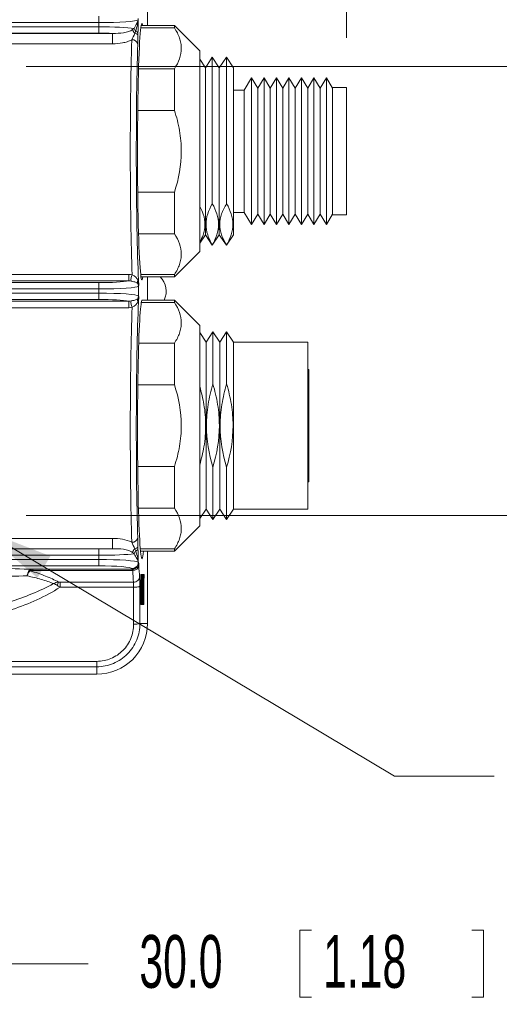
# Model space of a CAD drawing. Header units: millimetres. Extents: x 10 to 277, y 8 to 208.
# Tile 15 of 24: x 96 to 115, y 148 to 188. Entities that reach past the tile are written whole.
import ezdxf

# ---------------------------------------------------------------- set-up
doc = ezdxf.new("R2010")
doc.units = ezdxf.units.MM
doc.styles.add('SLDTEXTSTYLE1', font='TXT', dxfattribs={"width": 0.605})
doc.dimstyles.new('SLDDIMSTYLE0', dxfattribs={"dimtxt": 2.054655, "dimasz": 3, "dimexe": 0, "dimexo": 0.0625, "dimgap": 0.513664, "dimtad": 0, "dimtih": 1, "dimtoh": 1, "dimlfac": 2, "dimrnd": 1e-09, "dimzin": 12, "dimdsep": 46, "dimtxsty": 'SLDTEXTSTYLE1', "dimsah": 1, "dimcen": 0.09, "dimadec": 0, "dimazin": 0, "dimtfac": 1, "dimtofl": 0, "dimtmove": 0, "dimatfit": 3, "dimfxl": 1, "dimfrac": 2, "dimtolj": 1, "dimtzin": 12, "dimarcsym": 0})
doc.dimstyles.new('SLDDIMSTYLE1', dxfattribs={"dimtxt": 2.054655, "dimasz": 3, "dimexe": 0, "dimexo": 0.0625, "dimgap": 0.513664, "dimtad": 0, "dimtih": 1, "dimtoh": 1, "dimlfac": 2, "dimrnd": 1e-09, "dimzin": 4, "dimdsep": 46, "dimtxsty": 'SLDTEXTSTYLE1', "dimsah": 1, "dimcen": 0.09, "dimadec": 0, "dimazin": 0, "dimtfac": 1, "dimtofl": 0, "dimtmove": 0, "dimatfit": 3, "dimfxl": 1, "dimfrac": 2, "dimtolj": 1, "dimtzin": 12, "dimarcsym": 0})
doc.dimstyles.new('SLDDIMSTYLE3', dxfattribs={"dimtxt": 2.054655, "dimasz": 3, "dimexe": 0, "dimexo": 0.0625, "dimgap": 0.513664, "dimtad": 0, "dimtih": 1, "dimtoh": 1, "dimlfac": 2, "dimrnd": 1e-09, "dimzin": 12, "dimdsep": 46, "dimtxsty": 'SLDTEXTSTYLE1', "dimsah": 1, "dimcen": 0, "dimadec": 0, "dimazin": 0, "dimtfac": 1, "dimtofl": 0, "dimtmove": 0, "dimatfit": 3, "dimfxl": 1, "dimfrac": 2, "dimtolj": 1, "dimtzin": 12, "dimarcsym": 0})

# ---------------------------------------------------------------- blocks, each defined once
blk = doc.blocks.new('*D16')
at = {"color": 7, "linetype": 'Continuous', "lineweight": 0}
for p, q in [((46.071, 191.999), (46.071, 204.182)), ((108.654, 186.831), (108.654, 204.182)), ((46.071, 202.682), (66.035, 202.682)), ((108.654, 202.682), (84.261, 202.682))]:
    blk.add_line(p, q, dxfattribs=at)
for points in [[(46.071, 202.682), (49.071, 202.174), (49.071, 203.19)], [(108.654, 202.682), (105.654, 203.19), (105.654, 202.174)]]:
    blk.add_solid(points, dxfattribs=at)
at = {"color": 7, "linetype": 'Continuous', "lineweight": 0, "insert": (68.093, 203.834), "char_height": 2.11667, "attachment_point": 1, "style": 'SLDTEXTSTYLE1'}
blk.add_mtext('124.1[4.88]', dxfattribs=at)
blk = doc.blocks.new('*D21')
at = {"color": 7, "linetype": 'Continuous', "lineweight": 0}
for p, q in [((78.072, 164.927), (78.072, 148.211)), ((93.072, 164.927), (93.072, 148.211)), ((106.782, 151.051), (106.782, 148.37)), ((106.782, 151.051), (107.252, 151.051)), ((114.149, 151.051), (113.679, 151.051)), ((114.149, 151.051), (114.149, 148.37)), ((78.072, 149.711), (93.072, 149.711)), ((93.072, 149.711), (98.298, 149.711)), ((106.782, 148.37), (107.252, 148.37)), ((114.149, 148.37), (113.679, 148.37))]:
    blk.add_line(p, q, dxfattribs=at)
for points in [[(78.072, 149.711), (81.072, 149.203), (81.072, 150.219)], [(93.072, 149.711), (90.072, 150.219), (90.072, 149.203)]]:
    blk.add_solid(points, dxfattribs=at)
at = {"color": 7, "linetype": 'Continuous', "lineweight": 0, "char_height": 2.1167, "attachment_point": 1, "style": 'SLDTEXTSTYLE1'}
for s, insert in [('30.0', (100.356, 150.862)), ('1.18', (107.722, 150.862))]:
    blk.add_mtext(s, dxfattribs=dict(at, insert=insert))
blk = doc.blocks.new('*D22')
at = {"color": 7, "linetype": 'Continuous', "lineweight": 0}
for p, q in [((95.822, 185.677), (127.875, 185.677)), ((126.375, 185.677), (126.375, 177.886)), ((125.435, 177.65), (125.435, 174.969)), ((125.435, 177.65), (125.905, 177.65)), ((132.802, 177.65), (132.332, 177.65)), ((132.802, 177.65), (132.802, 174.969)), ((125.435, 174.969), (125.905, 174.969)), ((132.802, 174.969), (132.332, 174.969)), ((126.375, 167.677), (126.375, 174.732)), ((95.822, 167.677), (127.875, 167.677))]:
    blk.add_line(p, q, dxfattribs=at)
for points in [[(126.375, 185.677), (125.867, 182.677), (126.883, 182.677)], [(126.375, 167.677), (126.883, 170.677), (125.867, 170.677)]]:
    blk.add_solid(points, dxfattribs=at)
at = {"color": 7, "linetype": 'Continuous', "lineweight": 0, "char_height": 2.1167, "attachment_point": 1, "style": 'SLDTEXTSTYLE1'}
for s, insert in [('36.0', (119.009, 177.461)), ('1.42', (126.375, 177.461))]:
    blk.add_mtext(s, dxfattribs=dict(at, insert=insert))
blk = doc.blocks.new('SW_SYMBOL_HOLE_DEPTH')
at = {"color": 0, "linetype": 'Continuous', "lineweight": 0}
for p, q in [((0, 875), (800, 875)), ((400, 875), (400, 75)), ((100, 555), (400, 75)), ((700, 555), (400, 75))]:
    blk.add_line(p, q, dxfattribs=at)
blk = doc.blocks.new('*D23')
at = {"color": 7, "linetype": 'Continuous', "lineweight": 0}
for p, q in [((93.952, 167.152), (110.583, 157.233)), ((110.583, 157.233), (114.583, 157.233))]:
    blk.add_line(p, q, dxfattribs=at)
blk.add_solid([(93.952, 167.152), (96.269, 165.179), (96.789, 166.051)], dxfattribs=at)
at = {"color": 7, "linetype": 'Continuous', "lineweight": 0, "xscale": 0.0027285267, "yscale": 0.0027285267, "zscale": 0.0027285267}
blk.add_blockref('SW_SYMBOL_HOLE_DEPTH', (125.107, 155.962), dxfattribs=at)
at = {"color": 7, "linetype": 'Continuous', "lineweight": 0, "char_height": 2.1167, "attachment_point": 1, "style": 'SLDTEXTSTYLE1'}
for s, insert in [('4X M4 ', (116.17, 158.385)), ('4.0', (127.947, 158.385))]:
    blk.add_mtext(s, dxfattribs=dict(at, insert=insert))

msp = doc.modelspace()

# ---------------------------------------------------------------- linework, layer by layer
at = {"color": 7, "linetype": 'Continuous', "lineweight": 15}
for p, q in [((100.6845, 189.9988), (100.6845, 187.3164)), ((98.7279, 187.4389), (98.7279, 187.692)), ((93.7743, 187.4389), (98.7279, 187.4389)), ((94.1025, 187.2694), (98.7279, 187.2694)), ((98.7279, 187.2694), (98.7279, 187.4389)), ((98.7279, 187.0164), (98.7279, 187.2694)), ((100.4128, 187.2231), (101.7624, 187.2231)), ((101.7624, 187.3164), (100.4268, 187.3164)), ((102.7784, 186.3004), (101.7624, 187.3164)), ((101.7624, 187.2231), (101.7624, 187.3164)), ((94.5759, 187.0164), (98.7279, 187.0164)), ((94.5921, 187.0059), (99.2809, 187.0059)), ((99.2809, 186.5902), (99.2809, 187.0059)), ((99.2809, 186.5902), (94.7117, 186.5902)), ((102.7784, 184.2905), (102.7784, 186.3004)), ((103.0039, 185.6303), (102.7784, 185.9721)), ((103.2789, 186.047), (103.0039, 185.6303)), ((103.5539, 185.6303), (103.2789, 186.047)), ((103.2789, 180.1749), (103.2789, 186.047)), ((103.8539, 186.047), (103.5539, 185.6303)), ((104.1289, 185.6303), (103.8539, 186.047)), ((103.8539, 180.1749), (103.8539, 186.047)), ((101.7624, 185.5874), (100.3234, 185.5874)), ((101.7624, 183.9164), (101.7624, 185.5874)), ((103.0039, 179.3801), (103.0039, 185.6303)), ((103.5539, 179.3801), (103.5539, 185.6303)), ((104.1289, 179.3801), (104.1289, 185.6303)), ((104.8539, 185.2183), (104.5611, 184.7308)), ((105.1039, 184.8021), (104.8539, 185.2183)), ((104.8539, 179.7369), (104.8539, 185.2183)), ((105.3539, 185.2183), (105.1039, 184.8021)), ((105.6039, 184.8021), (105.3539, 185.2183)), ((105.3539, 179.7369), (105.3539, 185.2183)), ((105.8539, 185.2183), (105.6039, 184.8021)), ((106.1039, 184.8021), (105.8539, 185.2183)), ((105.8539, 179.7369), (105.8539, 185.2183)), ((106.3539, 185.2183), (106.1039, 184.8021)), ((106.6039, 184.8021), (106.3539, 185.2183)), ((106.3539, 179.7369), (106.3539, 185.2183)), ((106.8539, 185.2183), (106.6039, 184.8021)), ((107.1039, 184.8021), (106.8539, 185.2183)), ((106.8539, 179.7369), (106.8539, 185.2183)), ((107.3539, 185.2183), (107.1039, 184.8021)), ((107.6039, 184.8021), (107.3539, 185.2183)), ((107.3539, 179.7369), (107.3539, 185.2183)), ((107.8539, 185.2183), (107.6039, 184.8021)), ((108.1039, 184.8021), (107.8539, 185.2183)), ((107.8539, 179.7369), (107.8539, 185.2183)), ((104.5611, 184.7308), (104.1289, 184.7308)), ((104.5611, 180.1591), (104.5611, 184.7308)), ((105.1039, 180.0974), (105.1039, 184.8021)), ((105.6039, 180.0974), (105.6039, 184.8021)), ((106.1039, 180.0974), (106.1039, 184.8021)), ((106.6039, 180.0974), (106.6039, 184.8021)), ((107.1039, 180.0974), (107.1039, 184.8021)), ((107.6039, 180.0974), (107.6039, 184.8021)), ((108.6539, 184.8308), (108.1039, 184.8308)), ((108.1039, 184.8308), (108.1039, 179.7308)), ((108.6539, 184.8308), (108.6539, 179.7308)), ((102.7784, 178.2613), (102.7784, 184.2905)), ((100.2905, 183.9164), (101.7624, 183.9164)), ((101.7624, 180.6451), (100.2901, 180.6451)), ((101.7624, 178.9741), (101.7624, 180.6451)), ((104.5611, 179.8308), (104.5611, 180.1591)), ((105.1039, 179.7596), (105.1039, 180.0974)), ((105.6039, 179.7596), (105.6039, 180.0974)), ((106.1039, 179.7596), (106.1039, 180.0974)), ((106.6039, 179.7596), (106.6039, 180.0974)), ((107.1039, 179.7596), (107.1039, 180.0974)), ((107.6039, 179.7596), (107.6039, 180.0974)), ((104.1289, 179.8308), (104.5611, 179.8308)), ((104.5611, 179.8308), (104.8539, 179.3433)), ((104.8539, 179.3433), (105.1039, 179.7596)), ((104.8539, 179.3433), (104.8539, 179.7369)), ((105.1039, 179.7596), (105.3539, 179.3433)), ((105.3539, 179.3433), (105.6039, 179.7596)), ((105.3539, 179.3433), (105.3539, 179.7369)), ((105.6039, 179.7596), (105.8539, 179.3433)), ((105.8539, 179.3433), (106.1039, 179.7596)), ((105.8539, 179.3433), (105.8539, 179.7369)), ((106.1039, 179.7596), (106.3539, 179.3433)), ((106.3539, 179.3433), (106.6039, 179.7596)), ((106.3539, 179.3433), (106.3539, 179.7369)), ((106.6039, 179.7596), (106.8539, 179.3433)), ((106.8539, 179.3433), (107.1039, 179.7596)), ((106.8539, 179.3433), (106.8539, 179.7369)), ((107.1039, 179.7596), (107.3539, 179.3433)), ((107.3539, 179.3433), (107.6039, 179.7596)), ((107.3539, 179.3433), (107.3539, 179.7369)), ((107.6039, 179.7596), (107.8539, 179.3433)), ((107.8539, 179.3433), (108.1039, 179.7596)), ((107.8539, 179.3433), (107.8539, 179.7369)), ((108.1039, 179.7308), (108.6539, 179.7308)), ((103.0039, 178.9314), (103.0039, 179.3801)), ((103.5539, 178.9314), (103.5539, 179.3801)), ((104.1289, 178.9314), (104.1289, 179.3801)), ((100.3225, 178.9741), (101.7624, 178.9741)), ((102.7784, 178.5896), (103.0039, 178.9314)), ((103.0039, 178.9314), (103.2789, 178.5147)), ((103.2789, 178.5147), (103.5539, 178.9314)), ((103.5539, 178.9314), (103.8539, 178.5147)), ((103.8539, 178.5147), (104.1289, 178.9314)), ((103.2789, 178.5147), (103.2789, 178.5238)), ((103.8539, 178.5147), (103.8539, 178.5238)), ((101.7624, 177.2453), (102.7784, 178.2613)), ((93.233, 177.3438), (99.9328, 177.3438)), ((99.9328, 177.3438), (99.9328, 177.081)), ((100.4089, 177.3385), (101.7624, 177.3385)), ((100.4213, 177.2453), (101.7624, 177.2453)), ((100.6845, 177.2453), (100.6845, 176.3164)), ((101.7624, 177.2453), (101.7624, 177.3385)), ((99.9328, 177.081), (93.233, 177.081)), ((98.7279, 176.7613), (98.7279, 177.0143)), ((100.3305, 176.9139), (100.3145, 176.8739)), ((100.3145, 176.4792), (100.3145, 176.8739)), ((98.7279, 176.5918), (98.7279, 176.7613)), ((98.7279, 176.3388), (98.7279, 176.5918)), ((100.3145, 176.4792), (100.3305, 176.4392)), ((93.233, 176.2721), (99.9328, 176.2721)), ((99.9328, 176.2721), (99.9328, 176.0093)), ((100.4312, 176.2231), (100.4258, 176.135)), ((100.4312, 176.2231), (101.7624, 176.2231)), ((101.7624, 176.3164), (100.4648, 176.3164)), ((102.7784, 175.3004), (101.7624, 176.3164)), ((101.7624, 176.2231), (101.7624, 176.3164)), ((99.9328, 176.0093), (93.233, 176.0093)), ((102.7784, 167.2613), (102.7784, 175.3004)), ((103.0289, 174.6303), (102.7784, 175.01)), ((103.3039, 175.047), (103.0289, 174.6303)), ((103.5789, 174.6303), (103.3039, 175.047)), ((103.3039, 172.9523), (103.3039, 175.047)), ((103.8539, 175.047), (103.5789, 174.6303)), ((104.1289, 174.6303), (103.8539, 175.047)), ((103.8539, 172.9523), (103.8539, 175.047)), ((100.3289, 174.5874), (101.7624, 174.5874)), ((101.7624, 172.9164), (101.7624, 174.5874)), ((103.0289, 171.2809), (103.0289, 174.6303)), ((103.5789, 171.2809), (103.5789, 174.6303)), ((107.1039, 174.6303), (104.1289, 174.6303)), ((104.1289, 171.2809), (104.1289, 174.6303)), ((107.1039, 171.2809), (107.1039, 174.6303)), ((107.1539, 173.5309), (107.1039, 173.5309)), ((107.1539, 170.8486), (107.1539, 173.5309)), ((100.2927, 172.9164), (101.7624, 172.9164)), ((103.0289, 167.9314), (103.0289, 171.2809)), ((103.5789, 167.9314), (103.5789, 171.2809)), ((104.1289, 167.9314), (104.1289, 171.2809)), ((107.1039, 167.9314), (107.1039, 171.2809)), ((107.1039, 170.8486), (107.1539, 170.8486)), ((107.1539, 170.209), (107.1539, 170.8486)), ((107.1039, 170.209), (107.1539, 170.209)), ((107.1539, 170.0232), (107.1539, 170.209)), ((107.1039, 170.0232), (107.1539, 170.0232)), ((107.1539, 169.6082), (107.1539, 170.0232)), ((101.7624, 169.6451), (100.2882, 169.6451)), ((101.7624, 167.9742), (101.7624, 169.6451)), ((103.3039, 167.5147), (103.3039, 169.6095)), ((103.8539, 167.5147), (103.8539, 169.6095)), ((107.1039, 169.6082), (107.1539, 169.6082)), ((107.1539, 169.1543), (107.1539, 169.6082)), ((107.1039, 169.1543), (107.1539, 169.1543)), ((107.1039, 169.0309), (107.1539, 169.0309)), ((107.1539, 169.0309), (107.1539, 169.1543)), ((100.3176, 167.9742), (101.7624, 167.9742)), ((102.7784, 167.5517), (103.0289, 167.9314)), ((103.0289, 167.9314), (103.3039, 167.5147)), ((103.3039, 167.5147), (103.5789, 167.9314)), ((103.5789, 167.9314), (103.8539, 167.5147)), ((103.8539, 167.5147), (104.1289, 167.9314)), ((104.1289, 167.9314), (107.1039, 167.9314)), ((101.7624, 166.2453), (102.7784, 167.2613)), ((94.7117, 166.7628), (99.2809, 166.7628)), ((99.2809, 166.3472), (99.2809, 166.7628)), ((94.5759, 166.3367), (98.7279, 166.3367)), ((99.2809, 166.3472), (94.5921, 166.3472)), ((98.7279, 166.0836), (98.7279, 166.3367)), ((100.3916, 166.3386), (101.7624, 166.3386)), ((100.4001, 166.2453), (101.7624, 166.2453)), ((100.6845, 166.2453), (100.6845, 163.3542)), ((101.7624, 166.2453), (101.7624, 166.3386)), ((93.7743, 165.9141), (98.7279, 165.9141)), ((94.1025, 166.0836), (98.7279, 166.0836)), ((98.7279, 165.9141), (98.7279, 166.0836)), ((98.7279, 165.6611), (98.7279, 165.9141)), ((88.5372, 165.6611), (98.7279, 165.6611)), ((96.0784, 165.5213), (100.0715, 165.5213)), ((96.0784, 165.5213), (96.0784, 165.4792)), ((100.0715, 165.4792), (96.0784, 165.4792)), ((100.0715, 165.5213), (100.0606, 165.5485)), ((100.0715, 165.5213), (100.0715, 165.4792)), ((97.178, 165.0046), (100.1202, 165.0046)), ((97.178, 165.0046), (97.178, 164.8055)), ((100.4151, 165.3091), (100.4151, 164.1096)), ((100.4278, 165.3091), (100.4151, 165.3091)), ((100.4278, 165.3091), (100.4278, 164.1096)), ((100.4526, 165.3091), (100.4278, 165.3091)), ((100.4323, 165.1675), (100.4526, 165.1675)), ((100.4323, 164.8002), (100.4323, 165.1675)), ((100.4468, 165.1675), (100.4468, 164.8002)), ((100.4526, 165.1675), (100.4526, 165.3091)), ((100.4595, 165.3091), (100.4526, 165.3091)), ((100.4595, 165.3091), (100.4595, 164.1096)), ((100.4642, 165.3091), (100.4595, 165.3091)), ((100.4639, 165.0521), (100.4819, 164.1096)), ((100.4639, 164.1096), (100.4639, 165.0521)), ((100.4822, 164.3673), (100.4642, 165.3091)), ((100.4695, 165.3091), (100.4695, 165.0299)), ((100.4822, 165.3091), (100.4695, 165.3091)), ((100.4822, 165.3091), (100.4822, 164.3673)), ((100.4866, 165.3091), (100.4822, 165.3091)), ((100.4866, 164.1096), (100.4866, 165.3091)), ((100.4944, 165.3091), (100.4866, 165.3091)), ((100.4944, 165.3091), (100.4944, 164.1096)), ((100.5192, 165.3091), (100.4944, 165.3091)), ((100.4989, 165.1675), (100.5192, 165.1675)), ((100.4989, 164.8002), (100.4989, 165.1675)), ((100.5192, 165.1675), (100.5192, 165.3091)), ((100.5237, 165.3091), (100.5192, 165.3091)), ((100.5237, 165.1675), (100.5192, 165.1675)), ((100.5223, 165.1675), (100.5223, 164.1096)), ((100.5237, 165.3091), (100.5237, 165.1675)), ((100.5509, 165.3091), (100.5237, 165.3091)), ((100.5237, 165.1675), (100.535, 165.1675)), ((100.535, 165.1675), (100.535, 164.1096)), ((100.5396, 165.1675), (100.5509, 165.1675)), ((100.5396, 164.1096), (100.5396, 165.1675)), ((100.5509, 165.1675), (100.5509, 165.3091)), ((100.1175, 164.8055), (97.178, 164.8055)), ((100.4513, 164.8002), (100.4323, 164.8002)), ((100.4323, 164.6595), (100.4513, 164.6595)), ((100.4323, 164.2512), (100.4323, 164.6595)), ((100.4468, 164.6595), (100.4468, 164.2512)), ((100.4513, 164.6595), (100.4513, 164.8002)), ((100.5179, 164.8002), (100.4989, 164.8002)), ((100.4989, 164.2512), (100.4989, 164.6595)), ((100.4989, 164.6595), (100.5179, 164.6595)), ((100.5179, 164.6595), (100.5179, 164.8002)), ((100.4534, 164.2512), (100.4323, 164.2512)), ((100.4534, 164.1096), (100.4534, 164.2512)), ((100.4639, 164.3883), (100.4692, 164.1096)), ((100.52, 164.2512), (100.4989, 164.2512)), ((100.52, 164.1096), (100.52, 164.2512)), ((100.4278, 164.1096), (100.4151, 164.1096)), ((100.4278, 164.1096), (100.4534, 164.1096)), ((100.4595, 164.1096), (100.4534, 164.1096)), ((100.4595, 164.1096), (100.4639, 164.1096)), ((100.4819, 164.1096), (100.4692, 164.1096)), ((100.4819, 164.1096), (100.4866, 164.1096)), ((100.4944, 164.1096), (100.4866, 164.1096)), ((100.4944, 164.1096), (100.52, 164.1096)), ((100.535, 164.1096), (100.5223, 164.1096)), ((100.535, 164.1096), (100.5396, 164.1096)), ((100.3779, 163.3542), (100.6845, 163.3542)), ((98.6459, 161.8317), (98.6459, 161.615)), ((98.6459, 161.615), (98.6459, 161.3156)), ((98.6459, 161.3156), (65.0509, 161.3156))]:
    msp.add_line(p, q, dxfattribs=at)
at = {"color": 8, "linetype": 'Continuous', "lineweight": 15}
for p, q in [((77.3182, 177.0143), (98.7279, 177.0143)), ((77.3216, 176.7613), (98.7279, 176.7613)), ((77.3216, 176.5918), (98.7279, 176.5918)), ((77.3182, 176.3388), (98.7279, 176.3388)), ((66.8343, 161.8317), (98.6459, 161.8317)), ((98.6459, 161.615), (66.1775, 161.615))]:
    msp.add_line(p, q, dxfattribs=at)
at = {"color": 7, "linetype": 'Continuous', "lineweight": 15}
for centre, radius, start, end in [((100.5427, 187.5527), 0.2317, 181.42004, 184.6485), ((100.2024, 187.5172), 0.1106, 2.21531, 8.6621), ((100.3983, 187.247), 0.3313, 196.06093, 226.35501), ((100.4065, 187.292), 0.2747, 198.41667, 224.60908), ((100.1681, 186.9736), 0.1326, 10.71676, 71.14935), ((100.0771, 186.5252), 0.2209, 15.50626, 97.37012), ((100.1641, 186.862), 0.1454, 24.09126, 87.8161), ((100.4274, 177.1423), 0.4089, 152.80078, 189.67771), ((100.6448, 176.6765), 0.7874, 332.78235, 46.24586), ((100.4198, 177.0415), 0.143, 154.62916, 203.6693), ((100.0616, 176.8731), 0.2529, 0.18682, 26.04573), ((100.0616, 176.48), 0.2529, 333.95427, 359.81318), ((100.4274, 176.2108), 0.4089, 170.32229, 207.19922), ((100.4198, 176.3116), 0.143, 156.3307, 205.37084), ((100.0771, 166.8279), 0.2209, 262.62988, 344.49374), ((100.3983, 166.1061), 0.3313, 133.64499, 163.93907), ((100.4065, 166.0611), 0.2747, 135.39092, 161.58333), ((100.1641, 166.4911), 0.1454, 272.1839, 335.90874), ((100.1681, 166.3795), 0.1326, 288.85065, 349.28324), ((100.0808, 165.7776), 0.2408, 299.56438, 359.69299), ((100.0769, 165.8008), 0.2378, 347.00407, 359.72772), ((100.5427, 165.8004), 0.2317, 175.3515, 178.57996), ((100.2024, 165.8359), 0.1106, 351.3379, 357.78469), ((95.9106, 165.209), 0.2622, 75.96148, 84.73319), ((100.06, 165.8031), 0.2546, 270.1424, 347.23699), ((100.1062, 165.7082), 0.2289, 266.49938, 352.93079), ((100.2398, 165.4698), 0.1063, 112.22506, 114.18752), ((100.3185, 165.7413), 0.0116, 148.82325, 151.19128), ((97.58, 164.797), 0.515, 155.86529, 171.99927), ((98.6459, 163.3542), 2.0387, 270, 0), ((100.181, 163.8692), 0.5513, 264.06672, 290.91975)]:
    msp.add_arc(centre, radius, start, end, dxfattribs=at)
for centre, major_axis, ratio, start_param, end_param in [((98.7279, 187.5556), (1.5875, 0), 0.0734905, 4.712389, 6.2086821), ((100.4606, 182.2645), (0, 5.1435), 0.0349208, 6.0941257, 9.645026), ((98.7279, 187.1528), (1.5875, 0), 0.0734905, 0.4663911, 1.5707963), ((98.7279, 186.8997), (1.3335, 0), 0.0874887, 1.1432251, 1.5707963), ((100.2191, 182.2645), (0, 6.7564), 0.0336736, 0.8459317, 2.3897985), ((100.4603, 182.2645), (0, 6.5151), 0.0349208, 0.8459317, 2.5344259), ((98.7279, 177.131), (1.3335, 0), 0.0874887, 4.712389, 5.840395), ((98.7279, 176.878), (1.5875, 0), 0.0734905, 4.712389, 6.2482787), ((98.7279, 176.4751), (1.5875, 0), 0.0734905, 0.0349066, 1.5707963), ((100.4603, 171.0885), (0, 6.5151), 0.0349208, 0.6071668, 2.2956609), ((98.7279, 176.2221), (1.3335, 0), 0.0874887, 0.4427903, 1.5707963), ((100.4606, 171.0885), (0, 5.1435), 0.0349208, 0.1945633, 3.4849719), ((100.4648, 171.2809), (0, 5.0356), 0.0349208, 0, 0.1927964), ((100.2191, 171.0885), (0, 6.7564), 0.0336736, 0.7517942, 2.2956609), ((98.7279, 166.4533), (1.3335, 0), 0.0874887, 4.712389, 5.1399602), ((98.7279, 166.2003), (1.5875, 0), 0.0734905, 4.712389, 5.8167942), ((98.7279, 165.7975), (1.5875, 0), 0.0734905, 0.0745032, 1.5707963), ((98.7279, 165.5444), (1.3335, 0), 0.0874887, 0.0349066, 1.5707963), ((100.2191, 171.0885), (0, 6.7564), 0.0336736, 2.550186, 2.6916583), ((100.4603, 171.0885), (0, 6.5151), 0.0349208, 2.550186, 2.6916583), ((103.6324, 176.6765), (0, 101.6), 0.0348335, 1.6879045, 1.7026315), ((103.8862, 176.6765), (0, 101.346), 0.0349208, 1.6879045, 1.7026315)]:
    msp.add_ellipse(centre, major_axis=major_axis, ratio=ratio, start_param=start_param, end_param=end_param, dxfattribs=at)
for points, knots in [([(100.1459, 187.2052), (100.1876, 187.2805), (100.2249, 187.3444), (100.2827, 187.4567), (100.3027, 187.5043), (100.311, 187.5469)], [0, 0, 0, 0, 0.5, 0.5, 1, 1, 1, 1]), ([(100.311, 187.5469), (100.3116, 187.5486), (100.3121, 187.5503), (100.3129, 187.5546), (100.3133, 187.5577), (100.3131, 187.5706), (100.3125, 187.5779), (100.3109, 187.5921), (100.3097, 187.5992), (100.3083, 187.6062)], [0, 0, 0, 0, 0.25, 0.25, 0.5, 0.5, 0.75, 0.75, 1, 1, 1, 1]), ([(100.3117, 187.5339), (100.3121, 187.5381), (100.3125, 187.5423), (100.3131, 187.5512), (100.3135, 187.5556), (100.3132, 187.5691), (100.3127, 187.5767), (100.3111, 187.5913), (100.31, 187.5986), (100.3086, 187.6058)], [0, 0, 0, 0, 0.25, 0.25, 0.5, 0.5, 0.75, 0.75, 1, 1, 1, 1]), ([(100.3146, 187.5534), (100.3145, 187.5528), (100.3143, 187.5522), (100.3139, 187.5495), (100.3138, 187.5466), (100.3134, 187.5367), (100.3132, 187.529), (100.3129, 187.5215)], [0, 0, 0, 0, 0.25, 0.25, 0.5, 0.5, 1, 1, 1, 1]), ([(99.2809, 187.0059), (99.4346, 187.0031), (99.5838, 187.0062), (99.7939, 187.0394), (99.86, 187.055), (99.9819, 187.0976), (100.0357, 187.1239), (100.08, 187.1553)], [0, 0, 0, 0, 0.5, 0.5, 0.75, 0.75, 1, 1, 1, 1]), ([(101.7624, 187.2231), (101.8488, 187.0901), (101.9174, 186.9554), (101.9875, 186.7504), (102.0055, 186.6815), (102.0295, 186.5427), (102.0356, 186.4725), (102.0349, 186.1243), (101.935, 185.8531), (101.7624, 185.5874)], [0, 0, 0, 0, 0.25, 0.25, 0.375, 0.375, 0.5, 0.5, 1, 1, 1, 1]), ([(100.0488, 186.7443), (99.9931, 186.7158), (99.9341, 186.6918), (99.8107, 186.6516), (99.7459, 186.6355), (99.5504, 186.5991), (99.4159, 186.5902), (99.2809, 186.5902)], [0, 0, 0, 0, 0.25, 0.25, 0.5, 0.5, 1, 1, 1, 1]), ([(100.2969, 186.9213), (100.2959, 186.8615), (100.295, 186.8017), (100.2928, 186.6881), (100.2915, 186.634), (100.2899, 186.5843)], [0, 0, 0, 0, 0.5, 0.5, 1, 1, 1, 1]), ([(101.7624, 183.9164), (101.8488, 183.6503), (101.9174, 183.381), (101.9875, 182.971), (102.0055, 182.8333), (102.0295, 182.5557), (102.0356, 182.4152), (102.0349, 181.7188), (101.935, 181.1765), (101.7624, 180.6451)], [0, 0, 0, 0, 0.25, 0.25, 0.375, 0.375, 0.5, 0.5, 1, 1, 1, 1]), ([(102.7784, 178.6323), (102.8271, 178.7285), (102.9441, 178.9591), (102.9996, 179.3378), (102.9504, 179.7235), (102.8301, 179.9621), (102.7784, 180.0647)], [0, 0, 0, 0, 0.204892, 0.491625, 0.7814717, 1, 1, 1, 1]), ([(103.2789, 178.5238), (103.2013, 178.6579), (103.1382, 178.7934), (103.0511, 179.0684), (103.0273, 179.2081), (103.0274, 179.6327), (103.1237, 179.9066), (103.2789, 180.1749)], [0, 0, 0, 0, 0.25, 0.25, 0.5, 0.5, 1, 1, 1, 1]), ([(103.2789, 178.5238), (103.3565, 178.6579), (103.4197, 178.7934), (103.5068, 179.0684), (103.5305, 179.2081), (103.5304, 179.6327), (103.4342, 179.9066), (103.2789, 180.1749)], [0, 0, 0, 0, 0.25, 0.25, 0.5, 0.5, 1, 1, 1, 1]), ([(103.8539, 178.5238), (103.6856, 178.7904), (103.5798, 179.0637), (103.5793, 179.4902), (103.6053, 179.6302), (103.7004, 179.9055), (103.7694, 180.041), (103.8539, 180.1749)], [0, 0, 0, 0, 0.5, 0.5, 0.75, 0.75, 1, 1, 1, 1]), ([(103.8539, 178.5238), (103.9315, 178.6579), (103.9947, 178.7934), (104.0818, 179.0684), (104.1055, 179.2081), (104.1054, 179.6327), (104.0092, 179.9066), (103.8539, 180.1749)], [0, 0, 0, 0, 0.25, 0.25, 0.5, 0.5, 1, 1, 1, 1]), ([(101.7624, 177.3385), (101.8488, 177.4716), (101.9174, 177.6062), (101.9875, 177.8112), (102.0055, 177.8801), (102.0295, 178.0189), (102.0356, 178.0891), (102.0349, 178.4373), (101.935, 178.7084), (101.7624, 178.9741)], [0, 0, 0, 0, 0.25, 0.25, 0.375, 0.375, 0.5, 0.5, 1, 1, 1, 1]), ([(100.0637, 177.3292), (100.0853, 177.3213), (100.1027, 177.3122), (100.1347, 177.2932), (100.1485, 177.2836), (100.1857, 177.255), (100.2055, 177.2359), (100.2553, 177.1795), (100.2763, 177.143), (100.2906, 177.1027)], [0, 0, 0, 0, 0.125, 0.125, 0.25, 0.25, 0.5, 0.5, 1, 1, 1, 1]), ([(100.2888, 176.9841), (100.2729, 177.0017), (100.2468, 177.0142), (100.1854, 177.0351), (100.1611, 177.0423), (100.1025, 177.0575), (100.0688, 177.0657), (100.0243, 177.0736)], [0, 0, 0, 0, 0.5, 0.5, 0.75, 0.75, 1, 1, 1, 1]), ([(100.0243, 176.2795), (100.0686, 176.2873), (100.1029, 176.2956), (100.1617, 176.3109), (100.186, 176.3181), (100.2471, 176.339), (100.2729, 176.3514), (100.2888, 176.369)], [0, 0, 0, 0, 0.25, 0.25, 0.5, 0.5, 1, 1, 1, 1]), ([(100.2906, 176.2503), (100.2763, 176.2101), (100.2555, 176.1738), (100.2058, 176.1175), (100.1861, 176.0984), (100.1487, 176.0696), (100.1348, 176.0599), (100.1031, 176.0411), (100.0852, 176.0317), (100.0637, 176.0239)], [0, 0, 0, 0, 0.5, 0.5, 0.75, 0.75, 0.875, 0.875, 1, 1, 1, 1]), ([(101.7624, 174.5874), (101.8488, 174.7204), (101.9174, 174.8551), (101.9875, 175.0601), (102.0055, 175.129), (102.0295, 175.2678), (102.0356, 175.338), (102.0349, 175.6862), (101.935, 175.9574), (101.7624, 176.2231)], [0, 0, 0, 0, 0.25, 0.25, 0.375, 0.375, 0.5, 0.5, 1, 1, 1, 1]), ([(101.7624, 169.6451), (101.8488, 169.9112), (101.9174, 170.1805), (101.9875, 170.5905), (102.0055, 170.7282), (102.0295, 171.0058), (102.0356, 171.1463), (102.0349, 171.8427), (101.935, 172.385), (101.7624, 172.9164)], [0, 0, 0, 0, 0.25, 0.25, 0.375, 0.375, 0.5, 0.5, 1, 1, 1, 1]), ([(103.3039, 169.6095), (103.1449, 170.1525), (103.0458, 170.7069), (103.0457, 171.5668), (103.0701, 171.8495), (103.1595, 172.4062), (103.2244, 172.6807), (103.3039, 172.9523)], [0, 0, 0, 0, 0.5, 0.5, 0.75, 0.75, 1, 1, 1, 1]), ([(103.3039, 169.6095), (103.4629, 170.1525), (103.562, 170.7069), (103.5621, 171.5668), (103.5377, 171.8495), (103.4483, 172.4062), (103.3835, 172.6807), (103.3039, 172.9523)], [0, 0, 0, 0, 0.5, 0.5, 0.75, 0.75, 1, 1, 1, 1]), ([(103.8539, 169.6095), (103.6949, 170.1525), (103.5958, 170.7069), (103.5957, 171.5668), (103.6201, 171.8495), (103.7095, 172.4062), (103.7744, 172.6807), (103.8539, 172.9523)], [0, 0, 0, 0, 0.5, 0.5, 0.75, 0.75, 1, 1, 1, 1]), ([(103.8539, 169.6095), (104.0129, 170.1525), (104.112, 170.7069), (104.1121, 171.5668), (104.0877, 171.8495), (103.9983, 172.4062), (103.9335, 172.6807), (103.8539, 172.9523)], [0, 0, 0, 0, 0.5, 0.5, 0.75, 0.75, 1, 1, 1, 1]), ([(102.7784, 169.7162), (102.8402, 169.9553), (102.9743, 170.4743), (103.0331, 171.2883), (102.971, 172.1009), (102.84, 172.6072), (102.7784, 172.8456)], [0, 0, 0, 0, 0.2331897, 0.5061689, 0.7674745, 1, 1, 1, 1]), ([(101.7624, 166.3386), (101.8488, 166.4716), (101.9174, 166.6062), (101.9875, 166.8113), (102.0055, 166.8801), (102.0295, 167.0189), (102.0356, 167.0891), (102.0349, 167.4373), (101.935, 167.7084), (101.7624, 167.9742)], [0, 0, 0, 0, 0.25, 0.25, 0.375, 0.375, 0.5, 0.5, 1, 1, 1, 1]), ([(99.2809, 166.7628), (99.4158, 166.7628), (99.5491, 166.7541), (99.8101, 166.7057), (99.9367, 166.666), (100.0488, 166.6088)], [0, 0, 0, 0, 0.5, 0.5, 1, 1, 1, 1]), ([(100.2899, 166.7688), (100.2915, 166.7193), (100.2928, 166.6653), (100.295, 166.5516), (100.2959, 166.4916), (100.2969, 166.4317)], [0, 0, 0, 0, 0.5, 0.5, 1, 1, 1, 1]), ([(100.08, 166.1977), (100.036, 166.229), (99.9814, 166.2557), (99.86, 166.2981), (99.7935, 166.3138), (99.584, 166.3468), (99.4344, 166.35), (99.2809, 166.3472)], [0, 0, 0, 0, 0.25, 0.25, 0.5, 0.5, 1, 1, 1, 1]), ([(100.3117, 165.8192), (100.3058, 165.8826), (100.2938, 165.9488), (100.2592, 166.0922), (100.2365, 166.1695), (100.211, 166.254)], [0, 0, 0, 0, 0.5, 0.5, 1, 1, 1, 1]), ([(100.311, 165.8062), (100.3028, 165.8487), (100.2828, 165.8961), (100.2249, 166.0086), (100.1875, 166.0728), (100.1459, 166.1479)], [0, 0, 0, 0, 0.5, 0.5, 1, 1, 1, 1]), ([(100.3083, 165.7469), (100.3097, 165.7539), (100.3108, 165.761), (100.3125, 165.7751), (100.3131, 165.7824), (100.3133, 165.7953), (100.3129, 165.7984), (100.3121, 165.8028), (100.3116, 165.8045), (100.311, 165.8062)], [0, 0, 0, 0, 0.25, 0.25, 0.5, 0.5, 0.75, 0.75, 1, 1, 1, 1]), ([(100.3086, 165.7473), (100.31, 165.7545), (100.3111, 165.7618), (100.3127, 165.7766), (100.3133, 165.7842), (100.3134, 165.7978), (100.3131, 165.802), (100.3125, 165.8108), (100.3121, 165.815), (100.3117, 165.8192)], [0, 0, 0, 0, 0.25, 0.25, 0.5, 0.5, 0.75, 0.75, 1, 1, 1, 1]), ([(100.3129, 165.8316), (100.3131, 165.8244), (100.3134, 165.8171), (100.3136, 165.8106), (100.3137, 165.8079), (100.3138, 165.8053), (100.314, 165.8037), (100.3142, 165.801), (100.3144, 165.8005), (100.3146, 165.7996)], [0, 0, 0, 0, 0.00005853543, 0.00005853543, 0.00005853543, 0.00008297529, 0.00008297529, 0.00008297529, 0.000122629, 0.000122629, 0.000122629, 0.000122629]), ([(100.3146, 165.7996), (100.3166, 165.7922), (100.3186, 165.7858), (100.3205, 165.7797), (100.3209, 165.7786), (100.3212, 165.7774), (100.3216, 165.7764)], [0, 0, 0, 0, 0.00033863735, 0.00033863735, 0.00033863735, 0.00040027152, 0.00040027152, 0.00040027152, 0.00040027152]), ([(100.3216, 165.7764), (100.3236, 165.77), (100.3257, 165.7651), (100.3297, 165.7375), (100.3317, 165.7135), (100.3334, 165.68)], [0, 0, 0, 0, 0.5, 0.5, 1, 1, 1, 1]), ([(93.2409, 165.5939), (93.7235, 165.5847), (94.202, 165.5742), (95.1488, 165.5503), (95.617, 165.5368), (96.0784, 165.5213)], [0, 0, 0, 0, 0.5, 0.5, 1, 1, 1, 1]), ([(95.9347, 165.4701), (95.9182, 165.4462), (95.9033, 165.4161), (95.8767, 165.3436), (95.8655, 165.3025), (95.857, 165.259)], [0, 0, 0, 0, 0.5, 0.5, 1, 1, 1, 1]), ([(95.9742, 165.4634), (95.9523, 165.4404), (95.9313, 165.4113), (95.891, 165.3411), (95.8727, 165.3013), (95.857, 165.259)], [0, 0, 0, 0, 0.5, 0.5, 1, 1, 1, 1]), ([(96.0784, 165.5213), (96.0479, 165.52), (96.0189, 165.5162), (95.968, 165.5001), (95.9467, 165.4875), (95.9347, 165.4701)], [0, 0, 0, 0, 0.5, 0.5, 1, 1, 1, 1]), ([(96.0784, 165.4792), (96.0598, 165.4792), (96.0411, 165.4788), (96.0135, 165.4762), (96.0043, 165.475), (95.9871, 165.4711), (95.9782, 165.4682), (95.9742, 165.4634)], [0, 0, 0, 0, 0.5, 0.5, 0.75, 0.75, 1, 1, 1, 1]), ([(95.9742, 165.4634), (96.1909, 165.3984), (96.4004, 165.3276), (96.6893, 165.2138), (96.7815, 165.1746), (96.955, 165.0934), (97.0369, 165.0512), (97.11, 165.0075)], [0, 0, 0, 0, 0.5, 0.5, 0.75, 0.75, 1, 1, 1, 1]), ([(100.0715, 165.5213), (100.0872, 165.5213), (100.1024, 165.5233), (100.1287, 165.5294), (100.1397, 165.5334), (100.1691, 165.5465), (100.1837, 165.5565), (100.1963, 165.5668)], [0, 0, 0, 0, 0.25, 0.25, 0.5, 0.5, 1, 1, 1, 1]), ([(100.0923, 165.4797), (100.0928, 165.4926), (100.0934, 165.5029), (100.0994, 165.514), (100.1026, 165.517), (100.1136, 165.5223), (100.121, 165.5247), (100.1433, 165.5328), (100.1571, 165.5393), (100.1805, 165.5531), (100.1906, 165.5605), (100.1996, 165.5682)], [0, 0, 0, 0, 0.25, 0.25, 0.375, 0.375, 0.5, 0.5, 0.75, 0.75, 1, 1, 1, 1]), ([(100.1963, 165.5668), (100.2161, 165.583), (100.2387, 165.6044), (100.2809, 165.6644), (100.2997, 165.7029), (100.3083, 165.7469)], [0, 0, 0, 0, 0.5, 0.5, 1, 1, 1, 1]), ([(100.1996, 165.5682), (100.219, 165.5845), (100.2411, 165.6062), (100.2822, 165.666), (100.3003, 165.7042), (100.3086, 165.7473)], [0, 0, 0, 0, 0.5, 0.5, 1, 1, 1, 1]), ([(95.857, 165.259), (95.4165, 165.2516), (94.9696, 165.2437), (94.0687, 165.2276), (93.6145, 165.2193), (93.1573, 165.2112)], [0, 0, 0, 0, 0.5, 0.5, 1, 1, 1, 1]), ([(96.9141, 164.9478), (96.7671, 165.0103), (96.5993, 165.066), (96.2423, 165.1691), (96.0522, 165.2163), (95.857, 165.259)], [0, 0, 0, 0, 0.5, 0.5, 1, 1, 1, 1]), ([(100.1175, 164.8055), (100.118, 164.8477), (100.1184, 164.8886), (100.1193, 164.9578), (100.1197, 164.9861), (100.1202, 165.0046)], [0, 0, 0, 0, 0.5, 0.5, 1, 1, 1, 1]), ([(100.3613, 165.2218), (100.3609, 165.1964), (100.3553, 165.1691), (100.3314, 165.116), (100.3129, 165.0905), (100.2659, 165.0482), (100.2376, 165.0316), (100.1788, 165.01), (100.1484, 165.005), (100.1202, 165.0046)], [0, 0, 0, 0, 0.25, 0.25, 0.5, 0.5, 0.75, 0.75, 1, 1, 1, 1]), ([(95.1446, 164.2106), (95.45, 164.3083), (95.7513, 164.4158), (96.3427, 164.6578), (96.633, 164.7919), (96.9141, 164.9478)], [0, 0, 0, 0, 0.5, 0.5, 1, 1, 1, 1]), ([(97.178, 164.8055), (96.88, 164.6099), (96.5671, 164.4457), (95.9246, 164.1528), (95.5945, 164.025), (95.2582, 163.9103)], [0, 0, 0, 0, 0.5, 0.5, 1, 1, 1, 1]), ([(100.1175, 164.8055), (100.147, 164.8056), (100.1786, 164.8064), (100.2399, 164.8094), (100.2694, 164.8117), (100.3186, 164.8174), (100.3382, 164.8209), (100.364, 164.8281), (100.3704, 164.8318), (100.3714, 164.8352)], [0, 0, 0, 0, 0.25, 0.25, 0.5, 0.5, 0.75, 0.75, 1, 1, 1, 1]), ([(100.3779, 163.3542), (100.3783, 163.2399), (100.3676, 163.1274), (100.3245, 162.9061), (100.2918, 162.7961), (100.2058, 162.586), (100.153, 162.4862), (100.0281, 162.2974), (99.9553, 162.2078), (99.7958, 162.047), (99.7087, 161.9748), (99.5195, 161.8472), (99.4183, 161.7926), (99.2092, 161.7052), (99.1, 161.6716), (98.8748, 161.6263), (98.761, 161.615), (98.6459, 161.615)], [0, 0, 0, 0, 0.125, 0.125, 0.25, 0.25, 0.375, 0.375, 0.5, 0.5, 0.625, 0.625, 0.75, 0.75, 0.875, 0.875, 1, 1, 1, 1]), ([(98.6459, 161.8317), (98.8429, 161.8317), (99.0386, 161.8718), (99.3067, 161.9845), (99.3932, 162.0314), (99.5547, 162.1409), (99.629, 162.2029), (99.7649, 162.3407), (99.827, 162.4175), (99.9332, 162.5791), (99.9781, 162.6644), (100.0511, 162.8441), (100.0789, 162.9381), (100.1154, 163.1272), (100.1245, 163.2232), (100.124, 163.3208)], [0, 0, 0, 0, 0.25, 0.25, 0.375, 0.375, 0.5, 0.5, 0.625, 0.625, 0.75, 0.75, 0.875, 0.875, 1, 1, 1, 1])]:
    msp.add_open_spline(points, degree=3, knots=knots, dxfattribs=at)
for points in [[(100.211, 187.0991), (100.2621, 187.2681), (100.2999, 187.407), (100.3117, 187.5339)], [(100.3129, 187.5215), (100.3077, 187.3565), (100.3027, 187.1837), (100.2984, 186.9983)], [(100.08, 187.1553), (100.1052, 187.1732), (100.1271, 187.1892), (100.1459, 187.2052)], [(100.1697, 187.0073), (100.1879, 187.0385), (100.2005, 187.069), (100.211, 187.0991)], [(100.0488, 186.7443), (100.0889, 186.825), (100.1335, 186.9173), (100.1697, 187.0073)], [(100.2984, 186.9983), (100.2978, 186.9736), (100.2973, 186.9484), (100.2969, 186.9213)], [(99.9328, 177.3438), (99.9776, 177.3438), (100.0212, 177.3386), (100.0637, 177.3292)], [(100.0243, 177.0736), (99.9952, 177.0787), (99.9649, 177.0816), (99.9328, 177.081)], [(100.2888, 176.9841), (100.3129, 176.9589), (100.325, 176.9355), (100.3305, 176.9139)], [(100.2906, 177.1027), (100.3139, 177.0369), (100.3254, 176.9737), (100.3305, 176.9139)], [(100.2888, 176.369), (100.3129, 176.3942), (100.325, 176.4176), (100.3305, 176.4392)], [(100.2906, 176.2503), (100.3139, 176.3162), (100.3254, 176.3794), (100.3305, 176.4392)], [(99.9328, 176.2721), (99.9649, 176.2715), (99.9952, 176.2744), (100.0243, 176.2795)], [(100.0637, 176.0239), (100.0212, 176.0145), (99.9776, 176.0093), (99.9328, 176.0093)], [(100.1697, 166.3458), (100.1335, 166.4358), (100.0889, 166.5281), (100.0488, 166.6088)], [(100.1459, 166.1479), (100.1271, 166.1639), (100.1052, 166.1799), (100.08, 166.1977)], [(100.211, 166.254), (100.2005, 166.284), (100.1879, 166.3146), (100.1697, 166.3458)], [(100.2969, 166.4317), (100.2973, 166.4047), (100.2978, 166.3794), (100.2984, 166.3548)], [(100.2984, 166.3548), (100.3027, 166.1692), (100.3077, 165.9966), (100.3129, 165.8316)], [(100.0923, 165.4797), (100.0854, 165.4793), (100.0785, 165.4792), (100.0715, 165.4792)], [(97.11, 165.0075), (97.0428, 165.0004), (96.9754, 164.9794), (96.9141, 164.9478)], [(97.11, 165.0075), (97.1324, 165.0054), (97.1551, 165.0046), (97.178, 165.0046)], [(100.3714, 164.8352), (100.3707, 165.0126), (100.3668, 165.146), (100.3613, 165.2218)], [(97.07, 164.8687), (97.0156, 164.9036), (96.9621, 164.9307), (96.9141, 164.9478)], [(97.178, 164.8055), (97.1402, 164.8257), (97.1041, 164.8467), (97.07, 164.8687)]]:
    msp.add_open_spline(points, degree=3, dxfattribs=at)

# ---------------------------------------------------------------- dimensions: what is measured, and where the dimension line sits
at = {"color": 7, "linetype": 'Continuous', "lineweight": 0}
dim = msp.add_linear_dim(base=(108.6539, 202.6823), p1=(46.0712, 189.9988), p2=(108.6539, 184.8308), text='124.1[4.88]', dimstyle='SLDDIMSTYLE0', dxfattribs=at)
dim.commit()
dim.dimension.update_dxf_attribs({"geometry": '*D16', "text_midpoint": (75.148, 202.6823), "dimtype": 160})
dim = msp.add_linear_dim(base=(126.3753, 185.6765), p1=(93.8219, 167.6765), p2=(93.8219, 185.6765), angle=90, dimstyle='SLDDIMSTYLE1', dxfattribs=at)
dim.commit()
dim.dimension.update_dxf_attribs({"geometry": '*D22', "text_midpoint": (126.3753, 176.3094), "dimtype": 160})
dim = msp.add_diameter_dim_2p(p1=(92.1915, 168.2016), p2=(93.9522, 167.1515), text='4X M4 {\\fGDT;x}4.0', dimstyle='SLDDIMSTYLE3', override={"dimpost": '<>'}, dxfattribs=at)
dim.commit()
dim.dimension.update_dxf_attribs({"geometry": '*D23', "text_midpoint": (124.0176, 157.2332), "dimtype": 163})
dim = msp.add_linear_dim(base=(93.0719, 149.7107), p1=(78.0719, 166.9265), p2=(93.0719, 166.9265), dimstyle='SLDDIMSTYLE1', dxfattribs=at)
dim.commit()
dim.dimension.update_dxf_attribs({"geometry": '*D21', "text_midpoint": (107.7224, 149.7107), "dimtype": 160})

doc.saveas('drawing.dxf')
